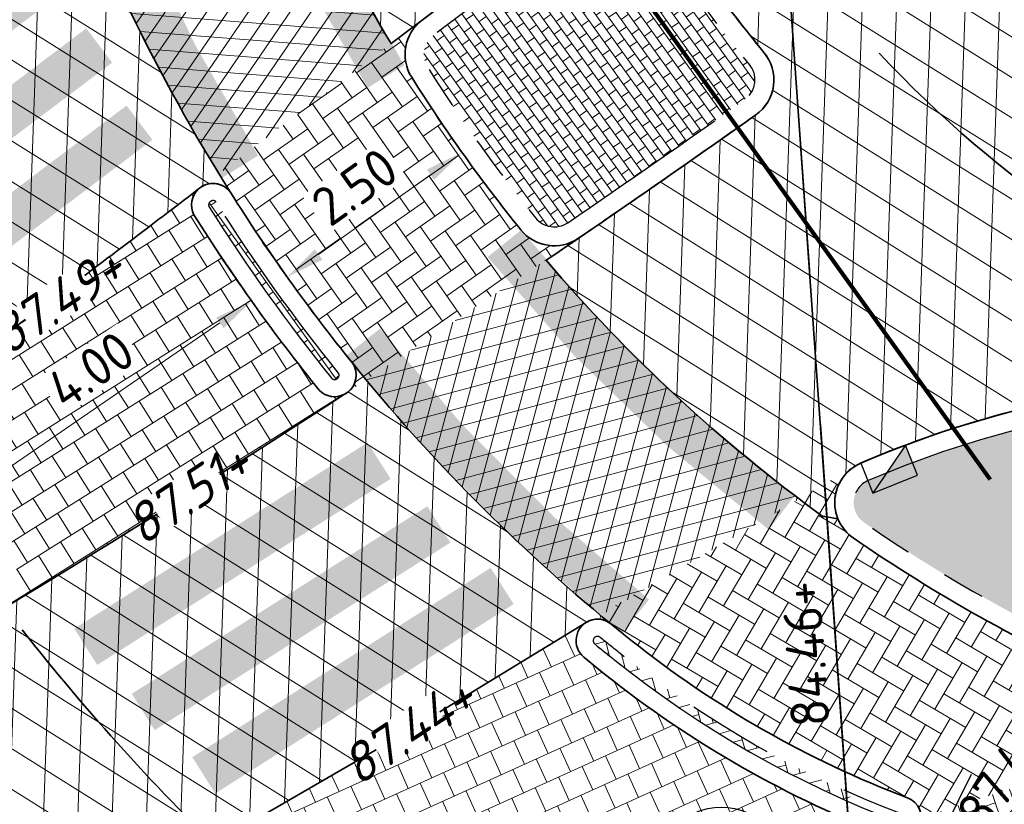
# Model space of a CAD drawing. Header units: metres. Extents: x 195696 to 514079, y 327475 to 328989.
# Tile 88 of 256: x 196039 to 196051, y 327675 to 327684. Entities that reach past the tile are written whole.
import ezdxf
from ezdxf.enums import TextEntityAlignment as Align

# ---------------------------------------------------------------- set-up
doc = ezdxf.new("R2010")
doc.units = ezdxf.units.M
for name, pattern in [('11strp', [2, 1, -1]), ('RI-GWA-SO', [18.450000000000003, 6, -1.8, 1.75, -1.8, 1.75, -1.8, 1.75, -1.8]), ('VH-RWSBAND_110X220', [12, 5, -1, 1, -1, 1, -1, 1, -1]), ('VH-TROTTOIRBAND_180-200', [20, 10, -2, 2, -2, 2, -2])]:
    doc.linetypes.add(name, pattern=pattern)
for name, color, linetype, lineweight in [('B-WE-KL-ET_LS_MANTELBUIS-G', 190, 'Continuous', 100), ('mk-nw-11streep 0.10', 7, '11strp', 35), ('N-WE-GR-GRAS-A-250', 62, 'Continuous', 18), ('N-WE-RI-GWA_PUTNUMMER-S-250', 7, 'Continuous', 25), ('N-WE-RI-GWA_TRANSPORTLEIDING-G', 30, 'RI-GWA-SO', 35), ('N-WE-RI-HWA_KOLK_TROTTOIRKOLK-S-250', 150, 'Continuous', 25), ('N-WE-RI-VWA_STROOMRICHTING-S', 7, 'Continuous', 25), ('N-WE-VH-GESLOTENVERHARDING-A-200', 252, 'Continuous', 18), ('N-WE-VH-KANTOPSLUITING_TROTTOIRBAND_180 200_250-G', 6, 'VH-TROTTOIRBAND_180-200', 25), ('N-WE-VH-KANTOPSLUITING_TROTTOIRBAND_RWS_110 220_250-G', 6, 'VH-RWSBAND_110X220', 25), ('N-WE-VH-KANTOPSLUITING_VOORKANTBAND-G', 2, 'Continuous', 35), ('N-WE-VH-KANTVERHARDING-G', 5, 'Continuous', 35), ('N-WE-VH-OPENVERHARDING_BETONSTRAATSTEEN_GRIJS-A', 252, 'Continuous', 18), ('N-WE-VH-OPENVERHARDING_BETONSTRAATSTEEN_ROOD-A', 13, 'Continuous', 18), ('N-WE-VH-TEGEL-A', 252, 'Continuous', 18), ('N-WE-VW-MARKERING_DWARS_DRIEHOEK-G', 7, 'VW-HAAIETAND50_L', 35), ('V-WE-RI-GWA_PUTDEKSELNIVEAU-S-250', 7, 'Continuous', 25), ('V-WE-RI-GWA_RIOOLLEIDING_BETON_300-G', 30, 'RI-GWA-V', 35), ('X-XX-AL-M', 6, 'Continuous', 18), ('X-XX-AL-T18', 7, 'Continuous', 18)]:
    doc.layers.add(name, color=color, linetype=linetype, lineweight=lineweight)
doc.layers.add('N-WE-VH-GESLOTENVERHARDING_ASFALT_COATING_ROOD-A-200', color=7, linetype='Continuous', lineweight=18, true_color=0xf2beba)
doc.styles.add('NLCS-ISO', font='NLCS-ISO.ttf')
doc.styles.add('NLCS-ISO-M250-T18', font='NLCS-ISO.ttf', dxfattribs={"height": 0.45})
doc.styles.add('NLCS-ISO-M250-T18_CURSIEF', font='NLCS-ISO.ttf', dxfattribs={"oblique": 15, "height": 0.45})
doc.linetypes.add('RI-GWA-V', pattern='A,3,[24,NLCS.SHX,S=1,R=0,X=0,Y=0],3,-3', length=9)
doc.linetypes.add('VW-HAAIETAND50_L', pattern='A,0,-0.5,[150,NLCS.SHX,S=1,R=0,X=-0.625,Y=-0.25],-0.5', length=1)
doc.dimstyles.new('NLCS-M250-T18-PIJL_L2_H2', dxfattribs={"dimscale": 0.25, "dimtxt": 2.5, "dimasz": 1.8, "dimexe": 2, "dimexo": 2, "dimgap": 0.7, "dimtad": 1, "dimzin": 0, "dimdsep": 46, "dimtxsty": 'NLCS-ISO-M250-T18', "dimcen": 0, "dimdle": 2, "dimclrd": 256, "dimclre": 256, "dimclrt": 7, "dimazin": 0, "dimtfac": 1, "dimtdec": 3, "dimtofl": 0, "dimtmove": 0, "dimatfit": 3, "dimfxl": 2, "dimfxlon": 1, "dimtfillclr": 256, "dimtolj": 1, "dimtzin": 0, "dimlwd": -1, "dimlwe": -1, "dimarcsym": 0})
pattern_1 = [(87.99999999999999, (0, 0), (-0.3997563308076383, 0.01395979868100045), []), (148, (0, 0), (-0.2119677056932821, -0.3392192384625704), [])]

# ---------------------------------------------------------------- blocks, each defined once
blk = doc.blocks.new('*D21')
at = {"layer": 'defpoints', "color": 0, "transparency": 16777216}
for p in [(196044.3829048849, 327682.5626868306), (196044.3829048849, 327682.5626868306), (196042.3470456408, 327681.1117295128)]:
    blk.add_point(p, dxfattribs=at)
at = {"layer": 'X-XX-AL-M', "transparency": 16777216}
for p, q in [((196044.3829048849, 327682.5626868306), (196044.0927134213, 327682.9698586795)), ((196042.7135003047, 327681.3729018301), (196044.0164502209, 327682.3015145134)), ((196042.3470456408, 327681.1117295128), (196042.0568541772, 327681.5189013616))]:
    blk.add_line(p, q, dxfattribs=at)
for points in [[(196043.9729215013, 327682.3625902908), (196044.0599789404, 327682.2404387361), (196044.3829048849, 327682.5626868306)], [(196042.6699715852, 327681.4339776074), (196042.7570290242, 327681.3118260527), (196042.3470456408, 327681.1117295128)]]:
    blk.add_solid(points, dxfattribs=at)
at = {"layer": 'X-XX-AL-M', "color": 7, "transparency": 16777216, "insert": (196043.1328220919, 327682.1629456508), "char_height": 0.45, "attachment_point": 5, "rotation": 35.47748020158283, "style": 'NLCS-ISO-M250-T18', "bg_fill": 3, "box_fill_scale": 1.1, "bg_fill_color": 256, "bg_fill_true_color": 13158600, "bg_fill_transparency": 0}
blk.add_mtext('\\A1;2.50', dxfattribs=at)
blk = doc.blocks.new('*D47')
at = {"layer": 'defpoints', "color": 0, "transparency": 16777216}
for p in [(196041.9334761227, 327680.8320322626), (196041.9610026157, 327680.7919449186), (196038.6630358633, 327678.5273534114)]:
    blk.add_point(p, dxfattribs=at)
at = {"layer": 'X-XX-AL-M', "transparency": 16777216}
for p, q in [((196041.9334761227, 327680.8320322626), (196041.6504460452, 327681.2442142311)), ((196039.006473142, 327678.8221678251), (196041.562512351, 327680.5773051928)), ((196038.6355093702, 327678.5674407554), (196038.3524792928, 327678.9796227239))]:
    blk.add_line(p, q, dxfattribs=at)
for points in [[(196041.5200578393, 327680.6391324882), (196041.6049668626, 327680.5154778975), (196041.9334761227, 327680.8320322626)], [(196038.9640186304, 327678.8839951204), (196039.0489276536, 327678.7603405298), (196038.6355093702, 327678.5674407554)]]:
    blk.add_solid(points, dxfattribs=at)
at = {"layer": 'X-XX-AL-M', "color": 7, "transparency": 16777216, "insert": (196040.0580686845, 327680.0294820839), "char_height": 0.45, "attachment_point": 5, "rotation": 34.475942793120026, "style": 'NLCS-ISO-M250-T18', "bg_fill": 3, "box_fill_scale": 1.1, "bg_fill_color": 256, "bg_fill_true_color": 13158600, "bg_fill_transparency": 0}
blk.add_mtext('\\A1;4.00', dxfattribs=at)
blk = doc.blocks.new('*U152')
at = {"ltscale": 0.1, "style": 'NLCS-ISO'}
for tag, p in [('MAT', (-0.5000000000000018, 0.5000000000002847)), ('BOBL', (-32.15425103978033, 1.13686837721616e-13))]:
    blk.add_attdef(tag, text='', height=1.8, dxfattribs=at).set_placement(p, align=Align.BOTTOM_RIGHT)
for tag, p in [('DIA', (0.4999999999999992, 0.5000000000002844)), ('BOBR', (29.07649040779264, -2.220446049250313e-16))]:
    blk.add_attdef(tag, text='', height=1.8, dxfattribs=at).set_placement(p, align=Align.BOTTOM_LEFT)
blk.add_attdef('JVA', text='', height=1.8, dxfattribs=at).set_placement((-2.465190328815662e-32, -0.9999999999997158), align=Align.TOP_CENTER)
at = {"ltscale": 0.1, "style": 'NLCS-ISO', "flags": 1}
blk.add_attdef('PUTNR-L', text='', height=1.8, dxfattribs=at).set_placement((-0.8215082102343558, -5.885126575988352), align=Align.BOTTOM_RIGHT)
blk.add_attdef('PUTNR-L', text='', height=1.8, dxfattribs=at).set_placement((1.948397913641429, -5.769780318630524), align=Align.BOTTOM_LEFT)
blk = doc.blocks.new('SRI-PUTDEKSELHOOGTE-SO')
h = blk.add_hatch(color=256)
h.dxf.hatch_style = 1
h.paths.add_polyline_path([(3.018955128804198, 2.485302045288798), (0, 2.220446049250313e-16), (3.661812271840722, 1.371840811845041)])
for p, q in [((0, 0), (6.037910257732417, 4.970604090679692)), ((0, 0), (7.323624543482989, 2.743681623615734)), ((3.018955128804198, 2.485302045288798), (3.661812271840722, 1.371840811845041))]:
    blk.add_line(p, q)
at = {"style": 'NLCS-ISO'}
blk.add_attdef('PUTHGT', text='', height=1.8, rotation=30.00000000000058, dxfattribs=at).set_placement((5.01661480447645, 2.929534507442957), align=Align.MIDDLE_LEFT)
blk = doc.blocks.new('SRI-PUTNUMMER-SO')
blk.add_circle((0, 0), 3.090853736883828)
at = {"style": 'NLCS-ISO'}
blk.add_attdef('PUTNR', text='', height=1.8, dxfattribs=at).set_placement((0, 0), align=Align.MIDDLE_CENTER)
blk = doc.blocks.new('SRI-KOLK_TROTTOIR-SO')
blk.add_hatch(color=256).paths.add_polyline_path([(1.125000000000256, 1.499999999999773), (-1.124999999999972, 1.499999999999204), (-1.124999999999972, 5.684341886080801e-13)])
blk.add_line((-1.124999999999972, 0), (1.124999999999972, 1.499999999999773))
at = {"flags": 128}
blk.add_lwpolyline([(-1.124999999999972, 0), (1.124999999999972, 0), (1.124999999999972, 1.499999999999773), (-1.124999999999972, 1.499999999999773)], close=True, dxfattribs=at)

msp = doc.modelspace()

# ---------------------------------------------------------------- hatches: boundary and pattern name
at = {"layer": 'N-WE-GR-GRAS-A-250', "lineweight": 0}
h = msp.add_hatch(dxfattribs=at)
h.set_pattern_fill('AGR-GRAS_02-SO', color=256, scale=0.05, pattern_type=2)
h.set_pattern_definition([(0, (0, 0), (0.5, 0.5), [0.125, -0.375]), (0, (0.275, 0.3), (0.5, 0.5), [0.125, -0.375]), (90, (0.05, 0.175), (-0.5, 0.5), [0.125, -0.375]), (90, (0.25, 0.35), (-0.5, 0.5), [0.125, -0.375]), (45, (0.1, 0.35), (0, 0.5000000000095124), [0.125, -0.582106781]), (135, (0.275, 0), (-0.5000000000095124, 0), [0.125, -0.582106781]), (26.56505119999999, (0.125, 0.15), (0.5000000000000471, 2.000322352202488e-10), [0.125, -0.9930339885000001]), (26.56505119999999, (0.35, 0.4), (0.5000000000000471, 2.000322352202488e-10), [0.125, -0.9930339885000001]), (63.43494882, (0.35, 0), (2.54993137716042e-11, 0.500000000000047), [0.125, -0.9930339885]), (63.43494882, (0.125, 0.225), (2.54993137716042e-11, 0.500000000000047), [0.125, -0.9930339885]), (63.43494882, (0.3, 0.1), (2.54993137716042e-11, 0.500000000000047), [0.125, -0.9930339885]), (116.5650512, (0, 0.275), (-2.000324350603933e-10, 0.500000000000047), [0.125, -0.9930339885]), (153.43494882, (0.1, 0.07500000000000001), (-0.500000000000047, 2.549949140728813e-11), [0.125, -0.9930339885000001])])
edge = h.paths.add_edge_path()
edge.add_line((196062.6880533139, 327679.4332384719), (196063.1794653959, 327679.573899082))
edge.add_arc((196059.4563821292, 327693.276346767), 14.19924017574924, 257.3786721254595, 285.2008201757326, ccw=False)
edge.add_arc((196053.7797492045, 327667.9248821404), 11.77999999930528, 77.37867212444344, 113.3309298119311)
edge.add_arc((196049.2252753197, 327678.4845586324), 0.280000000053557, 113.3310315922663, 235.3929819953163)
edge.add_arc((196059.4482632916, 327693.299770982), 18.28000000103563, 235.3930360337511, 246.1670911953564)
edge.add_arc((196053.2740621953, 327679.3227312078), 3.000000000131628, 246.1670911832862, 292.4729498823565)
edge.add_arc((196083.9379337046, 327605.1946300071), 77.22000002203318, 105.9731123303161, 112.47294990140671, ccw=False)
at = {"layer": 'N-WE-VH-GESLOTENVERHARDING-A-200', "lineweight": 0}
h = msp.add_hatch(dxfattribs=at)
h.set_pattern_fill('AVH-GESLOTEN-SOD', color=256, scale=0.2, angle=28, pattern_type=2)
h.set_pattern_definition(pattern_1)
edge = h.paths.add_edge_path(flags=16)
edge.add_arc((196059.4482632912, 327693.2997709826), 8.5, 0, 180)
edge.add_arc((196059.4482632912, 327693.2997709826), 8.5, 180, 360)
edge = h.paths.add_edge_path()
edge.add_line((196079.1992690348, 327691.5928972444), (196073.931764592, 327691.6480476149))
edge.add_arc((196073.9369992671, 327692.1480202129), 0.5000000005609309, 179.4001394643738, 269.40013946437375, ccw=False)
edge.add_line((196073.4370266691, 327692.153254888), (196073.4579653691, 327694.1531452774))
edge.add_arc((196073.9579379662, 327694.1479106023), 0.4999999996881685, 89.40013945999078, 179.4001394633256, ccw=False)
edge.add_line((196073.9631726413, 327694.6478831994), (196079.2306979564, 327694.5927326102))
edge.add_line((196079.2306979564, 327694.5927326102), (196079.2778415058, 327699.0925016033))
edge.add_line((196079.2778415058, 327699.0925016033), (196078.2738582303, 327699.1028457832))
edge.add_arc((196078.3974893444, 327711.1022089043), 11.99999999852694, 223.1984264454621, 269.40969446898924, ccw=False)
edge.add_arc((196059.4482632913, 327693.2997709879), 14.00000000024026, 43.22500732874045, 76.16012092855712)
edge.add_arc((196066.3853338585, 327721.4578435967), 15.00000001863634, 226.0246217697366, 256.1601209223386, ccw=False)
edge.add_arc((196056.3172706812, 327711.0230889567), 0.500000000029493, 101.17762234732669, 226.024621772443, ccw=False)
edge.add_arc((196059.413685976, 327693.3765022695), 18.41607723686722, 99.985539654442, 118.9786141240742)
edge.add_arc((196050.726917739, 327709.0458367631), 0.5000000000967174, 28.64127531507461, 118.1005958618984, ccw=False)
edge.add_arc((196010.1367397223, 327686.8760375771), 46.75000051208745, 25.543345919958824, 28.642746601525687, ccw=False)
edge.add_arc((196051.8662320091, 327706.8187522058), 0.5000016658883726, -60.714327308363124, 25.543139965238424, ccw=False)
edge.add_arc((196059.4482632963, 327693.2997709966), 14.99999999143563, 119.2855972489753, 123.2653045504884)
edge.add_arc((196050.9462560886, 327706.2599358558), 0.5000000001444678, 207.8050321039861, 303.265304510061, ccw=False)
edge.add_arc((196002.944036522, 327680.9458484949), 53.7680025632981, 27.80503209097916, 30.45068562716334)
edge.add_arc((196049.7266189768, 327708.4486861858), 0.4999999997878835, 123.4619424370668, 210.4506856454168, ccw=False)
edge.add_arc((196059.0259649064, 327693.8684988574), 17.79327829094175, 122.5562032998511, 137.0477615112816)
edge.add_arc((196048.3295502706, 327704.0989414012), 3.000070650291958, 140.8601176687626, 165.9601044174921)
edge.add_line((196045.4191006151, 327704.8267509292), (196045.4190987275, 327704.8266899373))
edge.add_arc((196045.9041717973, 327704.7054294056), 0.4999999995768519, 15.502448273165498, 165.9646165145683, ccw=False)
edge.add_arc((196034.8211534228, 327701.6367644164), 11.99999999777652, -18.702462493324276, 15.477428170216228, ccw=False)
edge.add_arc((196059.4482623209, 327693.2997681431), 13.99999999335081, 161.2975371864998, 169.8040816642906)
edge.add_arc((196030.9052933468, 327698.4280130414), 14.99999999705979, 320.4759057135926, 349.8241818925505, ccw=False)
edge.add_line((196042.4756487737, 327688.8819732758), (196041.6839180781, 327688.1358730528))
edge.add_arc((196059.4277144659, 327693.289421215), 18.47704978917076, 196.1955296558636, 210.8000922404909)
edge.add_line((196043.5566849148, 327683.8283541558), (196045.922746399, 327685.613890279))
edge.add_arc((196046.2239315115, 327685.2147818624), 0.5000000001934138, 31.440448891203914, 127.03984177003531, ccw=False)
edge.add_arc((196059.4482644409, 327693.2997691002), 15.00000000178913, 211.4404488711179, 219.6601358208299)
edge.add_arc((196047.5160513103, 327683.4067270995), 0.5000000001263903, -54.691160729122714, 39.72575912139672, ccw=False)
edge.add_arc((195962.9859614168, 327802.7538090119), 146.7499984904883, 304.1486694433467, 305.3088392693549, ccw=False)
edge.add_arc((196059.4482639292, 327693.2997705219), 18.50000000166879, 220.4149089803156, 234.0454773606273)
edge.add_arc((196047.99561593, 327673.810885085), 4.551909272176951, 80.31498419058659, 82.54620427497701, ccw=False)
edge.add_arc((196049.2252538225, 327678.4845493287), 0.5000000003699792, 113.40204066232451, 201.9169420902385, ccw=False)
edge.add_arc((196053.7797513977, 327667.9248825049), 12.00000013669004, 95.37930710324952, 113.33401253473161, ccw=False)
edge.add_arc((196053.892234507, 327669.7023934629), 10.24465234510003, 75.82016845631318, 96.9377912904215, ccw=False)
edge.add_arc((196059.4563821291, 327693.2763467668), 13.97924017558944, 257.3786721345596, 313.0229682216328)
edge.add_arc((196079.2286709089, 327672.0901966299), 15.00000000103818, 90.29250839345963, 133.0229682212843, ccw=False)
edge.add_line((196079.1520927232, 327687.0900011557), (196079.1992690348, 327691.5928972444))
h = msp.add_hatch(dxfattribs=at)
h.set_pattern_fill('AVH-GESLOTEN-SOD', color=256, scale=0.2, angle=28, pattern_type=2)
h.set_pattern_definition(pattern_1)
edge = h.paths.add_edge_path()
edge.add_line((196026.8631397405, 327675.6643210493), (196028.6413619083, 327672.1189636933))
edge.add_arc((196029.1059496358, 327672.3037831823), 0.4999999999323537, 126.28143148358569, 201.6933538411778, ccw=False)
edge.add_arc((195991.3818437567, 327723.6939985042), 63.24999917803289, 306.2813402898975, 307.0398418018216)
edge.add_line((196029.4817600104, 327673.2067845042), (196037.5175742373, 327679.2709703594))
edge.add_arc((196107.5631562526, 327588.4218612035), 114.7167999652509, 126.44709753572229, 127.63258668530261, ccw=False)
edge.add_arc((195954.1910585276, 327795.6090339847), 143.0613822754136, 306.5622702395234, 307.5174127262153)
edge.add_arc((196041.4830001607, 327681.9502605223), 0.2508643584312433, 37.03281675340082, 131.7974654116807, ccw=False)
edge.add_arc((196059.4520842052, 327693.3031306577), 21.00502132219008, 199.195798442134, 212.2280615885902, ccw=False)
edge.add_line((196039.6149319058, 327686.3967343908), (196039.6160288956, 327686.3927906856))
edge.add_arc((196039.3784738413, 327686.3252973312), 0.2469569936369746, -51.865141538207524, 15.860732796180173, ccw=False)
edge.add_arc((196193.8027407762, 327489.6327582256), 249.8226516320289, 128.1356313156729, 129.2607762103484)
edge.add_arc((196181.3363451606, 327504.860771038), 230.1426328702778, 129.2569575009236, 129.3538991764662)
edge.add_line((196035.4009321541, 327682.8171890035), (196031.1547055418, 327679.2560002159))
edge.add_arc((196193.8027448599, 327489.632753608), 249.8226577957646, 130.6211157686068, 131.0896321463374)
edge.add_arc((195990.1752496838, 327723.140617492), 60.00000000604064, 307.69549554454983, 311.08963215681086, ccw=False)
h = msp.add_hatch(dxfattribs=at)
h.set_pattern_fill('AVH-GESLOTEN-SOD', color=256, scale=0.2, angle=28, pattern_type=2)
h.set_pattern_definition(pattern_1)
edge = h.paths.add_edge_path()
edge.add_line((196028.6799947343, 327672.0419389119), (196030.3212551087, 327668.7696512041))
edge.add_line((196030.3212551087, 327668.7696512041), (196037.7281568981, 327672.4964260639))
edge.add_line((196037.7281568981, 327672.4964260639), (196041.6150399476, 327674.5864556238))
edge.add_line((196041.6150399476, 327674.5864556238), (196043.7362586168, 327675.8145174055))
edge.add_line((196043.7362586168, 327675.8145174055), (196045.8287932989, 327677.0895089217))
edge.add_arc((196045.9619442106, 327676.8793508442), 0.2487882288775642, 50.60094028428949, 122.3573264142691, ccw=False)
edge.add_arc((196059.4520842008, 327693.3031306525), 21.00502131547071, 218.9213724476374, 230.6010529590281, ccw=False)
edge.add_arc((196042.8996226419, 327679.9692206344), 0.2512841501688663, -62.73298809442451, 33.15690476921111, ccw=False)
edge.add_arc((195962.9859683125, 327802.7537960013), 146.7499838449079, 296.8786571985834, 303.04796674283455, ccw=False)
edge.add_arc((196029.1059496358, 327672.3037831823), 0.4999999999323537, 211.5799983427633, 296.87856492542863, ccw=False)
at = {"layer": 'N-WE-VH-GESLOTENVERHARDING_ASFALT_COATING_ROOD-A-200', "lineweight": 0}
h = msp.add_hatch(dxfattribs=at)
h.set_pattern_fill('AVH-ASFALT-SOD', color=256, scale=0.2, angle=295.58, pattern_type=2)
h.set_pattern_definition([(355.5799999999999, (196039.6661294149, 327686.2523091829), (0.01541341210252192, 0.1994051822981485), []), (55.58000000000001, (196039.6661294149, 327686.2523091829), (-0.1649832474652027, 0.1130509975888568), [])])
edge = h.paths.add_edge_path()
edge.add_line((196041.5507110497, 327682.3145563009), (196043.5567082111, 327683.828371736))
edge.add_arc((196062.4384057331, 327694.8390924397), 21.85759528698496, 197.9446028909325, 210.2482794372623, ccw=False)
edge.add_arc((196031.6764304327, 327697.7924086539), 13.89975621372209, 304.84620846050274, 315.8163411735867, ccw=False)
edge.add_arc((196059.5238453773, 327693.3404687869), 21.08564212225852, 199.2606312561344, 211.5277134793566)
h = msp.add_hatch(dxfattribs=at)
h.set_pattern_fill('AVH-ASFALT-SOD', color=256, scale=0.2, angle=-44.99650981, pattern_type=2)
h.set_pattern_definition([(15.00349019, (196043.267991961, 327679.9135330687), (-0.05177557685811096, 0.193182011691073), []), (75.00349019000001, (196043.267991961, 327679.9135330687), (-0.1931883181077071, 0.0517520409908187), [])])
edge = h.paths.add_edge_path()
edge.add_line((196045.9989904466, 327677.1716434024), (196048.3109855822, 327678.5279010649))
edge.add_arc((196059.4427430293, 327693.2942975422), 18.49222779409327, 220.3996593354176, 232.98891542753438, ccw=False)
edge.add_line((196045.3601319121, 327681.3092004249), (196043.2674220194, 327679.9139826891))
edge.add_arc((196059.4639999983, 327693.3153571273), 21.02203546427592, 219.6050397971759, 230.169481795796)
at = {"layer": 'N-WE-VH-OPENVERHARDING_BETONSTRAATSTEEN_GRIJS-A', "lineweight": 0}
h = msp.add_hatch(dxfattribs=at)
h.set_pattern_fill('AVH-BSS_KEIFORMAAT_HALFST', color=256, angle=215.65, pattern_type=2)
h.set_pattern_definition([(215.65, (196045.0533814, 327684.682214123), (-0.02412481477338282, -0.1465196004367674), [0.105, -0.105]), (305.65, (196045.0533814, 327684.682214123), (0.08532220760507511, 0.06119739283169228), [])])
edge = h.paths.add_edge_path()
edge.add_arc((196045.4572847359, 327681.9749081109), 0.2800000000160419, 218.9881058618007, 304.3263915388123)
edge.add_arc((195962.9859586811, 327802.7538079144), 146.5299991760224, 304.3263915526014, 305.3088403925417)
edge.add_arc((196047.5160513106, 327683.4067270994), 0.2799999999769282, 305.308840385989, 399.6622608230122)
edge.add_arc((196059.4482632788, 327693.2997709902), 15.21999999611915, 211.4404570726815, 219.6622608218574, ccw=False)
edge.add_arc((196046.2239315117, 327685.2147818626), 0.2799999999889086, 31.44045707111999, 127.0398417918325)
edge.add_line((196046.0552678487, 327685.4382825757), (196044.0514949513, 327683.9261456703))
edge.add_arc((196044.2201586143, 327683.7026449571), 0.2800000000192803, 127.0398417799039, 212.2201386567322)
edge.add_arc((196059.4482632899, 327693.2997709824), 18.27999999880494, 212.2201386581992, 218.9881058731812)
h = msp.add_hatch(dxfattribs=at)
h.set_pattern_fill('AVH-BSS_DIKFORMAAT_BLOK', color=256, scale=2, angle=35.83134591, pattern_type=2)
h.set_pattern_definition([(35.83134591, (0, 0), (-0.2423561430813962, 0.3356478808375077), []), (35.83134591, (-0.08078538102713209, 0.1118826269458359), (0.09329173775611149, 0.5780040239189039), [0.414, -0.414]), (35.83134591, (-0.1615707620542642, 0.2237652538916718), (0.09329173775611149, 0.5780040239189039), [0.414, -0.414]), (125.83134591, (0, 0), (-0.3356478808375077, -0.2423561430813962), []), (125.83134591, (-0.1118826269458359, -0.08078538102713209), (-0.5780040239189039, 0.09329173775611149), [0.414, -0.414]), (125.83134591, (-0.2237652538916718, -0.1615707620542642), (-0.5780040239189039, 0.09329173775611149), [0.414, -0.414])])
edge = h.paths.add_edge_path()
edge.add_arc((196041.4830001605, 327681.950260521), 0.05086435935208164, 42.90999537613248, 116.4620516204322)
edge.add_line((196041.4603347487, 327681.9957958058), (196041.4454285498, 327681.9845469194))
edge.add_arc((196041.4830001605, 327681.950260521), 0.05086435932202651, 137.617631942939, 201.754942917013)
edge.add_arc((196059.4482632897, 327693.2997709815), 21.29999999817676, 212.2575495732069, 218.8835380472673)
edge.add_arc((196042.8995914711, 327679.9691955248), 0.05128415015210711, 231.7501845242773, 290.2067667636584)
edge.add_arc((195962.9859603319, 327802.7538102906), 146.5500002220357, 303.0533901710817, 303.0623092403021)
edge.add_arc((196042.8995914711, 327679.9691955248), 0.0512841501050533, 315.908931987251, 386.052503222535)
edge.add_arc((196059.44826329, 327693.2997709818), 21.19999999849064, 212.2571961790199, 218.8834540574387, ccw=False)
h = msp.add_hatch(dxfattribs=at)
h.set_pattern_fill('AVH-BSS_DIKFORMAAT_BLOK', color=256, scale=2, angle=14.89670996, pattern_type=2)
h.set_pattern_definition([(14.89670996, (196059.2854071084, 327678.6764661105), (-0.1064300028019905, 0.4000858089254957), []), (14.89670996, (196059.2499304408, 327678.8098280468), (0.2936558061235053, 0.5065158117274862), [0.414, -0.414]), (14.89670996, (196059.2144537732, 327678.9431899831), (0.2936558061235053, 0.5065158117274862), [0.414, -0.414]), (104.89670996, (196059.2854071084, 327678.6764661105), (-0.4000858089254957, -0.1064300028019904), []), (104.89670996, (196059.1520451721, 327678.6409894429), (-0.5065158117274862, 0.2936558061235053), [0.414, -0.414]), (104.89670996, (196059.0186832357, 327678.6055127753), (-0.5065158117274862, 0.2936558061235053), [0.414, -0.414])])
h.paths.add_polyline_path([(196046.2263140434, 327676.7281066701, -0.003530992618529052), (196045.9935838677, 327676.916498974, 1), (196045.9301184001, 327676.839219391, 0.003530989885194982), (196046.1639461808, 327676.6499385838, 0.06539120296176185), (196048.9069670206, 327674.9950786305), (196048.9016592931, 327675.0995152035), (196048.8975490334, 327675.1084715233, -0.06427871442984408)])
at = {"layer": 'N-WE-VH-OPENVERHARDING_BETONSTRAATSTEEN_ROOD-A', "lineweight": 0}
h = msp.add_hatch(dxfattribs=at)
h.set_pattern_fill('AVH-BSS_KEIFORMAAT_KEPER', color=256, scale=2, angle=41.71091733, pattern_type=2)
h.set_pattern_definition([(41.71091733, (0, 0), (0.01703914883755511, 0.2964956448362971), [0.63, -0.21]), (311.71091733, (-0.279456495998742, 0.3135347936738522), (0.01703914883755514, 0.2964956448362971), [0.63, -0.21])])
edge = h.paths.add_edge_path()
edge.add_arc((196037.1885252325, 327698.3568886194), 7.000000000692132, 294.9458778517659, 307.1630261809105)
edge.add_arc((196041.2762466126, 327693.7850651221), 1.016425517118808, 277.966664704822, 277.9667789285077)
edge.add_line((196041.4171220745, 327692.778449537), (196039.0269807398, 327688.4037298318))
edge.add_arc((196038.7838702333, 327688.345443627), 0.2500000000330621, 13.48229141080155, 114.6074170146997)
edge.add_arc((196045.9667442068, 327672.6620502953), 17.50000014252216, 114.6074168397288, 133.1005326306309)
edge.add_line((196034.0093342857, 327685.4397790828), (196028.9927917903, 327680.7452941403))
edge.add_line((196028.9927917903, 327680.7452941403), (196026.8853432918, 327682.1970681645))
edge.add_line((196026.8853432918, 327682.1970681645), (196032.3011327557, 327687.2651687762))
edge.add_arc((196045.966744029, 327672.662050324), 20.00000000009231, 114.94583962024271, 133.1005328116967, ccw=False)
edge.add_line((196037.5315168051, 327690.7961877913), (196040.1408589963, 327692.0099424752))
h = msp.add_hatch(dxfattribs=at)
h.set_pattern_fill('AVH-BSS_KEIFORMAAT_KEPER', color=256, scale=2, angle=305, pattern_type=2)
h.set_pattern_definition([(305, (196046.0985056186, 327677.0891605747), (0.2924729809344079, -0.05157087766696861), [0.6299999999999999, -0.21]), (215, (196046.4425494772, 327677.3300626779), (0.2924729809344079, -0.05157087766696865), [0.63, -0.21])])
h.paths.add_polyline_path([(196043.7971557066, 327683.4360581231, -0.3897846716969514), (196043.9189735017, 327684.1017533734), (196041.3490160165, 327682.162348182, -0.390096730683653), (196041.6832443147, 327682.1013737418, 0.02922803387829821), (196043.1103252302, 327680.1061444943, -0.3847102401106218), (196043.057244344, 327679.7735190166), (196045.7301000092, 327681.5558951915, -0.3842628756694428), (196045.0686464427, 327681.6603285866, -0.02953941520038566)])
h = msp.add_hatch(dxfattribs=at)
h.set_pattern_fill('AVH-BSS_KEIFORMAAT_KEPER', color=256, scale=2, angle=19.18270101, pattern_type=2)
h.set_pattern_definition([(19.18270101, (196050.8271948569, 327672.4029548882), (0.1293377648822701, 0.267341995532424), [0.63, -0.21]), (289.18270101, (196050.6891906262, 327672.7996346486), (0.1293377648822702, 0.267341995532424), [0.63, -0.21])])
h.paths.add_polyline_path([(196063.2989665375, 327677.2989505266), (196064.6939230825, 327677.6982395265, -0.07424886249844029), (196069.0867238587, 327678.2750342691), (196069.1165287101, 327680.2748189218, 0.07416708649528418), (196064.1435506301, 327679.621021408), (196062.7485942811, 327679.2217324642, 0.02836849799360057), (196054.5048982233, 327676.347257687, -0.04135992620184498), (196053.9983691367, 327676.185251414), (196049.7336180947, 327674.8212301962), (196050.814843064, 327672.4314469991), (196054.1018796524, 327673.9882913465, -0.01128810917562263), (196054.926428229, 327674.3562707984, -0.02960797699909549)])
h = msp.add_hatch(dxfattribs=at)
h.set_pattern_fill('AVH-BSS_KEIFORMAAT_KEPER', color=256, scale=2, angle=-30.4456436, pattern_type=2)
h.set_pattern_definition([(329.5543564, (196046.0985056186, 327677.0891605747), (0.2874545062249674, 0.07463180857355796), [0.6299999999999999, -0.21]), (239.5543564, (196046.3113283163, 327677.4512468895), (0.2874545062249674, 0.07463180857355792), [0.63, -0.21])])
edge = h.paths.add_edge_path()
edge.add_arc((196049.225269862, 327678.4845550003), 0.5000000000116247, 124.4854558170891, 235.1063610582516)
edge.add_arc((196059.4482598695, 327693.2997733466), 18.50000000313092, 235.3852942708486, 241.2652573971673)
edge.add_arc((196085.901382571, 327746.8615888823), 78.22513729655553, 243.1366836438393, 244.2956212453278)
edge.add_arc((196053.2740621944, 327679.322731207), 3.219999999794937, 246.167091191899, 292.4729498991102)
edge.add_line((196054.504898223, 327676.3472576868), (196049.7336180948, 327674.8212301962))
edge.add_arc((196049.4837364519, 327674.8135383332), 0.2500000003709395, 1.763123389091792, 69.1931212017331)
edge.add_arc((196053.8576449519, 327686.3122778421), 12.05252357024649, 230.0625413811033, 249.1737136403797, ccw=False)
edge.add_arc((196045.9618511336, 327676.8778591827), 0.2499999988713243, 50.60562183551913, 122.1563397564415)
edge.add_line((196045.8287933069, 327677.0895089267), (196048.9421713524, 327678.8966899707))
at = {"layer": 'N-WE-VH-TEGEL-A', "lineweight": 0}
h = msp.add_hatch(dxfattribs=at)
h.set_pattern_fill('AVH-TEGEL_300X300_HALFST', color=256, angle=-51.43074724, pattern_type=2)
h.set_pattern_definition([(308.56925276, (196035.5957890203, 327688.0334563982), (0.304316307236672, -0.1410375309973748), [0.3, -0.3]), (38.56925276, (196035.5957890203, 327688.0334563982), (-0.1870380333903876, 0.2345565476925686), [])])
h.paths.add_polyline_path([(196039.529397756, 327686.1298139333, -0.5149189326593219), (196039.1388590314, 327686.2444114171, -0.02476523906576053), (196038.540759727, 327688.2871574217, -0.3584204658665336), (196038.679770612, 327688.5727391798, 0.0741948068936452), (196034.3524865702, 327685.7524675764, -0.5420659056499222), (196035.1605521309, 327685.5307886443, 0.0197008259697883), (196035.8474155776, 327683.6431676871, -0.3314069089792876), (196035.7022459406, 327683.0638591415, -0.004907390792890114)])
h = msp.add_hatch(dxfattribs=at)
h.set_pattern_fill('AVH-TEGEL_300X300_HALFST', color=256, angle=-57.87617631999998, pattern_type=2)
h.set_pattern_definition([(302.12382368, (196040.0503820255, 327680.0159928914), (0.2865603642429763, -0.174307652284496), [0.3, -0.3]), (32.12382368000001, (196040.0503820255, 327680.0159928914), (-0.1595252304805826, 0.2540702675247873), [])])
h.paths.add_polyline_path([(196043.0146785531, 327679.7458153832, -0.3851118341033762), (196042.6888676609, 327679.8323043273, -0.02823436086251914), (196041.2782308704, 327681.8062981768, -0.351930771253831), (196041.2931291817, 327682.1201734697), (196041.0099501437, 327681.9064738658, -0.00517271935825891), (196039.4121646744, 327680.7007132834), (196037.517574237, 327679.2709703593, -0.4313542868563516), (196038.2347015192, 327679.1493364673, 0.01452114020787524), (196039.0940133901, 327677.9388741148, -0.4194531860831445), (196039.0009828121, 327677.2258097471, 0.008074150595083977)])
h = msp.add_hatch(dxfattribs=at)
h.set_pattern_fill('AVH-TEGEL_300X300_HALFST', color=256, angle=-65.66687454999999, pattern_type=2)
h.set_pattern_definition([(294.33312545, (196045.7556987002, 327674.7440770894), (0.2602871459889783, -0.2115433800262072), [0.3, -0.3]), (24.33312545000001, (196045.7556987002, 327674.7440770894), (-0.1236123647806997, 0.2733495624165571), [])])
h.paths.add_polyline_path([(196049.5867467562, 327674.5857470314, -0.1995474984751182), (196049.3949316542, 327674.5798425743, -0.07772826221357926), (196046.0392108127, 327676.4936021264, -0.003530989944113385), (196045.8031874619, 327676.6846602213, -0.5128730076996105), (196045.8293810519, 327677.0898772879, -0.01122313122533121), (196041.6150399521, 327674.5864556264, -0.3248802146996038), (196042.1989070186, 327674.5192036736, 0.02446417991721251), (196044.1159058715, 327672.9240791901, -0.5698467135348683), (196044.0212920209, 327672.0689732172)])

# ---------------------------------------------------------------- linework, layer by layer
at = {"layer": 'B-WE-KL-ET_LS_MANTELBUIS-G'}
msp.add_lwpolyline([(196040.4195813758, 327692.8393816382), (196050.5349087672, 327678.7553839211)], dxfattribs=at)
at = {"layer": 'mk-nw-11streep 0.10', "ltscale": 2, "const_width": 0.5, "flags": 128}
for points in [[(196041.6447993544, 327687.41766491, 0.05864253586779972), (196043.4968620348, 327683.4450615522, 0.05864253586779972)], [(196039.8593153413, 327686.4561156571, 0.05437718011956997), (196041.7953792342, 327682.3938925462)], [(196048.1072331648, 327678.3684771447, -0.060217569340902), (196044.8762391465, 327681.5006772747)], [(196043.2322249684, 327680.353628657, 0.05437718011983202), (196046.4045999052, 327677.1620714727, 0.05135669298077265)]]:
    msp.add_lwpolyline(points, format="xyb", dxfattribs=at)
at = {"layer": 'mk-nw-11streep 0.10', "linetype": 'ByBlock', "ltscale": 2, "const_width": 0.5, "flags": 128}
for points in [[(196039.7277505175, 327684.735229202), (196036.4581303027, 327682.2678271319)], [(196040.1575206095, 327683.8067605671), (196036.9159613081, 327681.3605345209)], [(196040.626502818, 327682.9078831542), (196037.4063277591, 327680.4777946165)], [(196043.4170361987, 327678.973230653), (196040.0002992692, 327676.80653918)], [(196044.1130938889, 327678.2305115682), (196040.6704646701, 327676.0474007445)], [(196044.8512079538, 327677.5144621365), (196041.3753838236, 327675.3103010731)]]:
    msp.add_lwpolyline(points, dxfattribs=at)
at = {"layer": 'N-WE-RI-GWA_TRANSPORTLEIDING-G'}
msp.add_line((196048.98, 327673.41), (196047.4329848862, 327695.3242396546, 87.49799999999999), dxfattribs=at)
at = {"layer": 'N-WE-VH-KANTOPSLUITING_TROTTOIRBAND_180 200_250-G', "ltscale": 0.5, "flags": 128}
for points in [[(196041.5202544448, 327681.9848914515, 0.3324233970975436), (196041.4603347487, 327681.9957958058), (196041.4454285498, 327681.9845469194, 0.2873938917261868), (196041.4357584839, 327681.9314082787, 0.02891938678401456), (196042.8678418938, 327679.9289211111, 0.2607441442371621), (196042.9173054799, 327679.9210677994, 3.891678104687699e-05), (196042.9364255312, 327679.9335119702, 0.3159876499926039), (196042.9456647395, 327679.9917192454, -0.02892056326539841)], [(196045.9301183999, 327676.8392193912, 0.003530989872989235), (196046.1639461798, 327676.6499385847, 0.07772826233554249), (196049.4659754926, 327674.7667991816, 0.999999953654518), (196049.5014974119, 327674.8602774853, -0.07772826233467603), (196046.2263138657, 327676.7281068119, -0.003530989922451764), (196045.9935838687, 327676.9164989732, 1)]]:
    msp.add_lwpolyline(points, format="xyb", close=True, dxfattribs=at)
at = {"layer": 'N-WE-VH-KANTOPSLUITING_TROTTOIRBAND_RWS_110 220_250-G', "ltscale": 0.5, "flags": 128}
for points in [[(196045.2396472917, 327681.7987435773, 0.390578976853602), (196045.6151785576, 327681.7436732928, 0.004286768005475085), (196047.6778867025, 327683.1782335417, 0.4366472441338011), (196047.7316009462, 327683.5854401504, -0.03588978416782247), (196046.4628226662, 327685.3608332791, 0.4431357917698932), (196046.0552678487, 327685.4382825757), (196044.0514949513, 327683.9261456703, 0.3897846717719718), (196043.983276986, 327683.55335633, 0.02953941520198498)], [(196063.1794653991, 327679.573899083, -0.1219969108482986), (196056.353755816, 327679.4202242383, 0.1581709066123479), (196049.1143833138, 327678.7416635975, 0.5888212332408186), (196049.0658478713, 327678.2543779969, 0.04705205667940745), (196052.0618499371, 327676.5785480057, 0.2048424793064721), (196054.420803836, 327676.5505509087, -0.02836849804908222), (196062.6880533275, 327679.4332384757)]]:
    msp.add_lwpolyline(points, format="xyb", close=True, dxfattribs=at)
at = {"layer": 'N-WE-VH-KANTOPSLUITING_VOORKANTBAND-G', "flags": 128}
for points in [[(196079.1520927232, 327687.0900011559, 0.1886377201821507), (196068.9942986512, 327683.0564003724, -0.247680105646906), (196056.4018272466, 327679.6349080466, 0.1581709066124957), (196049.0272542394, 327678.9436747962, 0.5889667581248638), (196048.9407614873, 327678.0733989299, 0.04705426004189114), (196051.9729543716, 327676.3773079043, 0.2048424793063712), (196054.504898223, 327676.3472576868, -0.02836849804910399), (196062.7485942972, 327679.2217324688), (196064.1435506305, 327679.6210214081, -0.1193604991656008), (196072.1392670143, 327679.9505232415, 0.3139954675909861), (196077.3770649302, 327682.2400167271), (196078.4080572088, 327683.9207782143, 0.1357625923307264), (196079.1457354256, 327686.4828049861)], [(196041.6832443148, 327682.1013737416, 0.3900967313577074), (196041.3490160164, 327682.1623481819), (196041.3157991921, 327682.1372812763, 0.3429995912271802), (196041.2605318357, 327681.8343261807, 0.02921564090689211), (196042.7209689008, 327679.7924536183, 0.3276289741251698), (196043.0146789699, 327679.7458155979, 8.651910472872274e-05), (196043.0572443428, 327679.7735190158, 0.3851123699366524), (196043.1100801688, 327680.1064479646, -0.02922338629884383)], [(196043.0572439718, 327679.7735187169, 0.38504416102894), (196043.1101220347, 327680.1063961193, -0.02922422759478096), (196041.683241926, 327682.1013769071, 0.3900921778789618), (196041.3490160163, 327682.1623481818), (196041.3157991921, 327682.1372812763, 0.343283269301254), (196041.2606773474, 327681.8340953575, 0.02921247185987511), (196042.7209692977, 327679.7924532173, 0.3272418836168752), (196043.0143594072, 327679.7456076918, 8.71674220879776e-05)]]:
    msp.add_lwpolyline(points, format="xyb", close=True, dxfattribs=at)
for points in [[(196045.0686464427, 327681.6603285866, 0.3905789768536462), (196045.7392379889, 327681.561988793, 0.004286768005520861), (196047.8050430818, 327682.9987028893, 0.4366472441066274), (196047.9009613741, 327683.7258575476, -0.03588978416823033), (196046.6505228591, 327685.4755879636, 0.443135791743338), (196045.9227463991, 327685.6138902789), (196043.9189735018, 327684.1017533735, 0.3897846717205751), (196043.7971557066, 327683.4360581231, 0.02953941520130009)], [(196043.7971557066, 327683.4360581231, 0.02953941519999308), (196045.0686464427, 327681.6603285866)], [(196041.3490160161, 327682.1623481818), (196041.3157991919, 327682.1372812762, 0.3431497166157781), (196041.2606088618, 327681.8342039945, 0.02921395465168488), (196042.7209685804, 327679.7924539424, 0.3275123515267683), (196043.0145821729, 327679.7457526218, 8.671475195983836e-05), (196043.0572438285, 327679.7735186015, 0.3847109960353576), (196043.1103252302, 327680.1061444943, -0.02922811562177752), (196041.6832401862, 327682.1013792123)], [(196049.5725412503, 327675.0472340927, -0.07772826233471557), (196046.3510492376, 327676.8844432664, -0.003530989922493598), (196046.1205148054, 327677.0710581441, 1), (196045.803187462, 327676.6846602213), (196046.0392108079, 327676.4936021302, 0.07772826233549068), (196049.3949316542, 327674.5798425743, 0.9999999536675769), (196049.5725412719, 327675.0472340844)]]:
    msp.add_lwpolyline(points, format="xyb", dxfattribs=at)
at = {"layer": 'N-WE-VH-KANTVERHARDING-G'}
for points in [[(196046.3859813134, 327704.8390691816, -0.1502535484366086), (196046.1875113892, 327697.7889200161, 0.0371338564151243), (196045.6693472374, 327695.7779729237, -0.1287606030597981), (196042.4756487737, 327688.8819732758), (196041.6839180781, 327688.1358730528, 0.06381082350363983), (196043.5566849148, 327683.8283541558), (196045.922746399, 327685.613890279, -0.4431358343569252), (196046.6505228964, 327685.4755879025, 0.03588053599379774), (196047.90060746, 327683.72628393, -0.4369771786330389), (196047.8050430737, 327682.9987028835, -0.005062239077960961), (196045.3629256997, 327681.3058867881, 0.05954479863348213), (196048.5861197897, 327678.324329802, -0.009735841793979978), (196048.7613908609, 327678.2979182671, -0.406642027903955), (196049.0266635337, 327678.9434195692, -0.07850285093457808), (196052.6547663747, 327679.872033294, -0.09240467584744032), (196056.4018272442, 327679.6349080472, 0.2476801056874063), (196068.9942986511, 327683.0564003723, -0.1886377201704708)], [(196041.6832628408, 327682.1013491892, -0.05692534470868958), (196039.6149319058, 327686.3967343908)], [(196039.5309733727, 327686.131050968, 0.004909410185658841), (196035.7022345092, 327683.0638497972)], [(196039.4121636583, 327680.700712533, 0.004167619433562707), (196041.3157991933, 327682.1372812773)], [(196041.3157991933, 327682.1372812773, -0.4387853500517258), (196041.6832628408, 327682.1013491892)], [(196037.5175742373, 327679.2709703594, -0.005172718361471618), (196039.4121636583, 327680.700712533)], [(196043.1099916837, 327680.1066564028, -0.4446531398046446), (196043.0147454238, 327679.7458588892)], [(196046.1198545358, 327677.0716004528, -0.05100638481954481), (196043.1099916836, 327680.1066564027)], [(196043.0147454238, 327679.7458588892, -0.02692519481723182), (196029.3320001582, 327671.857799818)], [(196045.8287932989, 327677.0895089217, -0.323744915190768), (196046.1198545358, 327677.0716004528)]]:
    msp.add_lwpolyline(points, format="xyb", dxfattribs=at)
for points in [[(196043.7362586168, 327675.8145174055), (196045.8287932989, 327677.0895089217)], [(196041.6150399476, 327674.5864556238), (196043.7362586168, 327675.8145174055)]]:
    msp.add_lwpolyline(points, dxfattribs=at)
at = {"layer": 'N-WE-VW-MARKERING_DWARS_DRIEHOEK-G', "ltscale": 4, "flags": 128}
msp.add_lwpolyline([(196049.2433061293, 327683.7154687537, 0.10921673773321), (196054.2344662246, 327680.3068375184, 0.10921673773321)], format="xyb", dxfattribs=at)
at = {"layer": 'N-WE-VW-MARKERING_DWARS_DRIEHOEK-G', "ltscale": 4}
msp.add_arc((196059.7022504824, 327693.0697353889), 26.00001634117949, 218.1669285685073, 226.278345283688, dxfattribs=at)
at = {"layer": 'V-WE-RI-GWA_RIOOLLEIDING_BETON_300-G', "elevation": 87.49799999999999}
msp.add_lwpolyline([(196047.4329821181, 327695.3242406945), (196048.98, 327673.41)], dxfattribs=at)

# ---------------------------------------------------------------- block references
at = {"layer": 'N-WE-RI-GWA_PUTNUMMER-S-250', "xscale": 0.25, "yscale": 0.25, "zscale": 0.25, "rotation": 24.3}
msp.add_blockref('SRI-PUTNUMMER-SO', (196047.4026018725, 327674.1653430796), dxfattribs=at).add_auto_attribs({'PUTNR': '09155'})
at = {"layer": 'N-WE-RI-HWA_KOLK_TROTTOIRKOLK-S-250', "xscale": 0.25, "yscale": 0.25, "zscale": 0.25, "rotation": 201.9605615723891}
msp.add_blockref('SRI-KOLK_TROTTOIR-SO', (196049.2880971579, 327679.0488533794), dxfattribs=at)
at = {"layer": 'N-WE-RI-VWA_STROOMRICHTING-S'}
ref = msp.add_blockref('*U152', (196048.118468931, 327685.6140167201, 43.749), dxfattribs=dict(at, xscale=0.2499999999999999, yscale=0.2499999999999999, zscale=0.2499999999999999, rotation=94.03804260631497))
ref.add_attrib('BOBL', '84.46+', dxfattribs={"layer": '0', "ltscale": 0.1, "height": 0.45, "rotation": 94.03804260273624, "style": 'NLCS-ISO'}).set_placement((196048.6845349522, 327677.5954095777, 43.749), align=Align.BOTTOM_RIGHT)
at = {"layer": 'V-WE-RI-GWA_PUTDEKSELNIVEAU-S-250', "xscale": 0.25, "yscale": 0.25, "zscale": 0.25, "rotation": 24.3}
msp.add_blockref('SRI-PUTDEKSELHOOGTE-SO', (196049.453138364, 327673.5716749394), dxfattribs=at).add_auto_attribs({'PUTHGT': '87.49'})

# ---------------------------------------------------------------- next in the draw order: texts
at = {"layer": 'X-XX-AL-T18', "insert": (196043.7545172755, 327675.8272939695), "char_height": 0.45, "attachment_point": 5, "rotation": 33.3271041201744, "style": 'NLCS-ISO-M250-T18_CURSIEF', "bg_fill": 3, "box_fill_scale": 1, "bg_fill_color": 256, "bg_fill_transparency": 0}
msp.add_mtext_dynamic_manual_height_columns('87.44+', width=0.8572391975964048, gutter_width=4.5, heights=[0], dxfattribs=at)

# ---------------------------------------------------------------- next in the draw order: dimensions: what is measured, and where the dimension line sits
at = {"layer": 'X-XX-AL-M'}
for p1, p2, distance, picture, middle in [((196042.3470456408, 327681.1117295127), (196044.3829048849, 327682.5626868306), 0, '*D21', (196043.1328220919, 327682.1629456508)), ((196038.6630358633, 327678.5273534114), (196041.9610026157, 327680.7919449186), 0.04862821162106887, '*D47', (196040.0580686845, 327680.0294820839))]:
    dim = msp.add_aligned_dim(p1=p1, p2=p2, distance=distance, dimstyle='NLCS-M250-T18-PIJL_L2_H2', override={"dimtfill": 1}, dxfattribs=at)
    dim.commit()
    dim.dimension.update_dxf_attribs({"geometry": picture, "text_midpoint": middle})

# ---------------------------------------------------------------- next in the draw order: texts
at = {"layer": 'X-XX-AL-T18', "char_height": 0.45, "attachment_point": 5, "rotation": 33.3271041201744, "style": 'NLCS-ISO-M250-T18_CURSIEF', "bg_fill": 3, "box_fill_scale": 1, "bg_fill_color": 256, "bg_fill_transparency": 0}
for s, insert in [('87.49+', (196039.6702379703, 327680.8320155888)), ('87.51+', (196041.1926774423, 327678.5905365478))]:
    msp.add_mtext_dynamic_manual_height_columns(s, width=0.8572391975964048, gutter_width=4.5, heights=[0], dxfattribs=dict(at, insert=insert))

doc.saveas('drawing.dxf')
